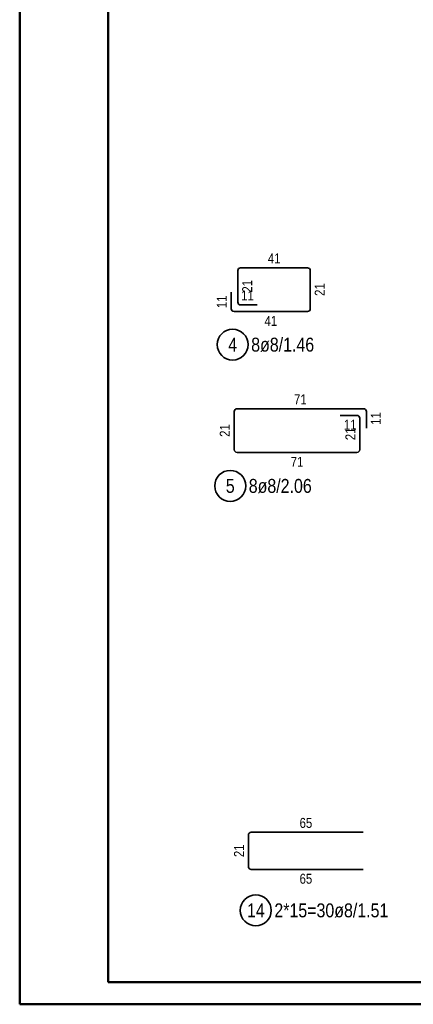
# Model space of a CAD drawing. Header units: millimetres. Extents: x -9.8 to 33.5, y 0 to 31.
# Tile 1 of 26: x 0 to 2.2, y 0 to 5.6. Entities that reach past the tile are written whole.
import ezdxf

# ---------------------------------------------------------------- set-up
doc = ezdxf.new("R2010")
doc.units = ezdxf.units.MM
doc.styles.add('Arial Narrow', font='ARIALN.TTF')

msp = doc.modelspace()

# ---------------------------------------------------------------- linework, layer by layer
at = {"color": 4, "linetype": 'Continuous', "lineweight": 50}
for p, q in [((0, 21.025), (0, 0)), ((0.5, 20.9), (0.5, 0.125)), ((0.5, 0.125), (32.375, 0.125)), ((0, 0), (32.5, 0))]:
    msp.add_line(p, q, dxfattribs=at)
at = {"color": 2, "linetype": 'Continuous', "lineweight": 35}
for p, q in [((1.2334, 3.9762), (1.2334, 4.1542)), ((1.2494, 4.1702), (1.6274, 4.1702)), ((1.6434, 4.1542), (1.6434, 3.9387)), ((1.1959, 3.9387), (1.1959, 4.0327)), ((1.3434, 3.9602), (1.2494, 3.9602)), ((1.6274, 3.9227), (1.2119, 3.9227)), ((1.2129, 3.1406), (1.2129, 3.3561)), ((1.2289, 3.3721), (1.9444, 3.3721)), ((1.9604, 3.3561), (1.9604, 3.2621)), ((1.8129, 3.3346), (1.9069, 3.3346)), ((1.9229, 3.3186), (1.9229, 3.1406)), ((1.9069, 3.1246), (1.2289, 3.1246)), ((1.2931, 0.9581), (1.2931, 0.7801)), ((1.9431, 0.9741), (1.3091, 0.9741)), ((1.3091, 0.7641), (1.9431, 0.7641))]:
    msp.add_line(p, q, dxfattribs=at)
for centre in [(1.204, 3.7352), (1.1903, 2.9353), (1.3351, 0.5319)]:
    msp.add_circle(centre, 0.0875, dxfattribs=at)
for centre, start, end in [((1.2494, 4.1542), 90, 180), ((1.6274, 4.1542), 0, 90), ((1.2494, 3.9762), 180, 269.9996), ((1.2119, 3.9387), 180, 269.9996), ((1.6274, 3.9387), 269.9996, 0), ((1.2289, 3.3561), 90, 180), ((1.9444, 3.3561), 0, 90), ((1.9069, 3.3186), 0, 90), ((1.2289, 3.1406), 180, 270.0003), ((1.9069, 3.1406), 270.0003, 0), ((1.3091, 0.9581), 90, 180), ((1.3091, 0.7801), 180, 269.9996)]:
    msp.add_arc(centre, 0.016, start, end, dxfattribs=at)

# ---------------------------------------------------------------- texts
at = {"color": 3, "lineweight": 25, "char_height": 0.05625, "attachment_point": 1, "line_spacing_factor": 0.9, "style": 'Arial Narrow'}
for s, insert in [('41', (1.403, 4.2514)), ('71', (1.5512, 3.4534)), ('11', (1.8325, 3.3096)), ('65', (1.5826, 1.0553))]:
    msp.add_mtext(s, dxfattribs=dict(at, insert=insert))
for s, insert, rotation in [('21', (1.2584, 4.0297), 90), ('21', (1.6684, 4.011), 90), ('11', (1.1147, 3.9422), 90), ('11', (1.253, 4.0414), 359.9996), ('41', (1.3843, 3.8977), 359.9996), ('11', (1.9854, 3.2817), 90), ('21', (1.1317, 3.2129), 90), ('21', (1.8417, 3.1942), 90), ('71', (1.5325, 3.0996), 0.0003), ('21', (1.2118, 0.8336), 90), ('65', (1.5826, 0.7391), 359.9996)]:
    msp.add_mtext(s, dxfattribs=dict(at, insert=insert, rotation=rotation))
at = {"color": 2, "lineweight": 35, "attachment_point": 1, "line_spacing_factor": 0.9, "style": 'Arial Narrow'}
for s, insert, char_height in [('4', (1.1792, 3.7745), 0.0788), ('8ø8/1.46', (1.309, 3.7745), 0.07875), ('5', (1.1655, 2.9747), 0.0788), ('8ø8/2.06', (1.2953, 2.9747), 0.07875), ('14', (1.2854, 0.5713), 0.07875), ('2*15=30ø8/1.51', (1.4401, 0.5713), 0.07875)]:
    msp.add_mtext(s, dxfattribs=dict(at, insert=insert, char_height=char_height))

doc.saveas('drawing.dxf')
